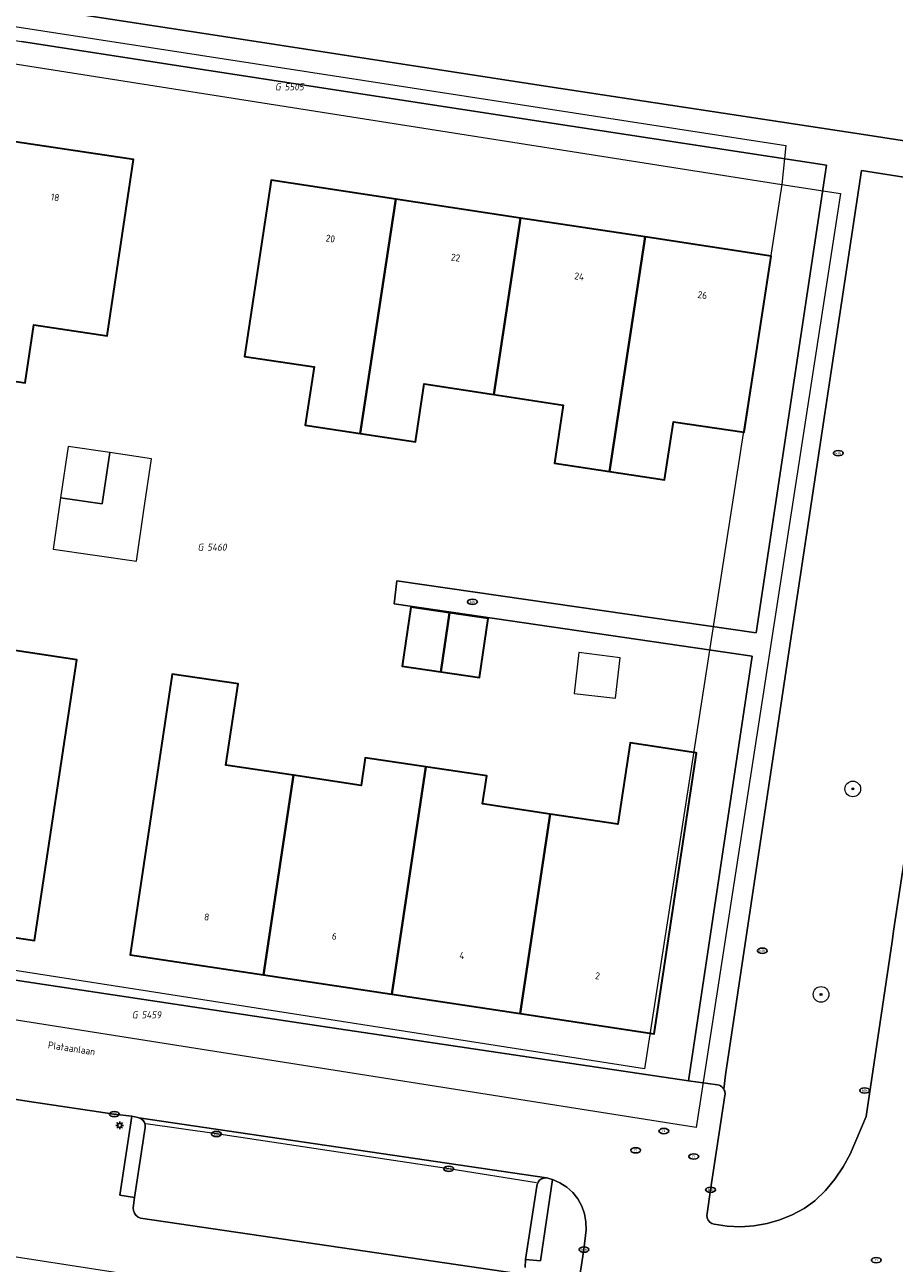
# Model space of a CAD drawing. Header units: metres. Extents: x 253395 to 254027, y 592765 to 593194.
# Tile 27 of 173: x 253583 to 253628, y 592808 to 592871. Entities that reach past the tile are written whole.
import ezdxf
from ezdxf.enums import TextEntityAlignment as Align
from ezdxf.lldxf.tags import DXFTag

# ---------------------------------------------------------------- set-up
doc = ezdxf.new("R2010")
doc.units = ezdxf.units.M
for name, color, linetype, lineweight in [('B-WE-GR-BOOM-S', 254, 'Continuous', 25), ('B-WE-IE-MEUBILAIR-S', 254, 'Continuous', 25), ('B-WE-KG-GRENS_PERCEEL-G', 254, 'KG-PERCEEL-SO', 18), ('B-WE-KG-GRENS_PERCEEL-S', 254, 'Continuous', 25), ('B-WE-OG-BEBOUWING-GV', 254, 'Continuous', 35), ('B-WE-OG-BEBOUWING-T18', 254, 'Continuous', 18), ('B-WE-OG-BEBOUWING_LUIFEL-GV', 254, 'Continuous', 18), ('B-WE-OG-BEBOUWING_OVERBOUWING-GV', 254, 'Continuous', 18), ('B-WE-OG-TERREIN_BEGROEID-GV', 254, 'Continuous', 18), ('B-WE-OG-TERREIN_ERF-GV', 254, 'Continuous', 18), ('B-WE-OG-TOPOGRAFIE-T18', 254, 'Continuous', 18), ('B-WE-RI-HWA_GOOT_LIJNGOOT-G', 254, 'Continuous', 18), ('B-WE-VH-OPENVERHARDING-GV', 254, 'Continuous', 18)]:
    doc.layers.add(name, color=color, linetype=linetype, lineweight=lineweight)
doc.styles.add('NLCS-ISO', font='txt')
doc.styles.add('NLCS-ISO-M200-T18', font='txt', dxfattribs={"height": 0.36})
doc.styles.get("Standard").update_dxf_attribs({"font": 'simplex.shx'})
tags = doc.linetypes.add('KG-PERCEEL-SO', pattern='A,5.5,-2,["P",Standard,S=1.8,R=0,X=-0.5,Y=-0.9],-2,5.5,-2,[5,NLCS.SHX,S=0.75,R=0,X=0,Y=0],-2', length=19).pattern_tags.tags
tags[6] = DXFTag(74, 10)

# ---------------------------------------------------------------- blocks, each defined once
blk = doc.blocks.new('SIE-MEUBILAIR_PAAL_LICHTMAST-SO')
for points in [[(-0.62, 0), (-1, 0)], [(-0.71, 0.71), (-0.44, 0.44)], [(0, 1), (0, 0.62)], [(0.44, 0.44), (0.71, 0.71)], [(1, 0), (0.62, 0)], [(-0.71, -0.71), (-0.44, -0.44)], [(0, -0.62), (0, -1)], [(0.44, -0.44), (0.71, -0.71)]]:
    blk.add_lwpolyline(points)
blk.add_circle((0, 0), 0.5)
blk = doc.blocks.new('SIE-MEUBILAIR_PUT_RIOOLPUT-SO')
blk.add_ellipse((0, 0), major_axis=(1.25, 0), ratio=0.54)
at = {"style": 'NLCS-ISO'}
blk.add_text('ri', height=0.75, dxfattribs=at).set_placement((-0.04, 0.07), align=Align.MIDDLE_CENTER)
blk = doc.blocks.new('SIE-MEUBILAIR_PUT_KOLK-SO')
blk.add_ellipse((0, 0), major_axis=(1.25, 0), ratio=0.54)
at = {"style": 'NLCS-ISO'}
blk.add_text('klk', height=0.75, dxfattribs=at).set_placement((0.03, 0), align=Align.MIDDLE_CENTER)
blk = doc.blocks.new('SGR-BOOM_GBKN-SO')
at = {"linetype": 'ByBlock', "lineweight": 18}
h = blk.add_hatch(color=0, dxfattribs=at)
h.dxf.hatch_style = 1
edge = h.paths.add_edge_path()
edge.add_arc((0, 0), 0.25, 0, 360)
at = {"color": 0, "linetype": 'ByBlock', "lineweight": 18}
for radius in [2, 0.25]:
    blk.add_circle((0, 0), radius, dxfattribs=at)
at = {"color": 0, "linetype": 'ByBlock', "lineweight": 18, "style": 'NLCS-ISO'}
blk.add_attdef('SOORT', (2.5, 0), '', height=1.5, dxfattribs=at)
blk = doc.blocks.new('SKG-PERCEELNUMMER-SO')
at = {"style": 'NLCS-ISO', "oblique": 10, "flags": 1}
for tag, p in [('GEMEENTECODE', (0, 2.55)), ('PERCEELGROOTTE', (0, -2.45))]:
    blk.add_attdef(tag, text='', height=1.8, dxfattribs=at).set_placement(p, align=Align.MIDDLE_CENTER)
at = {"style": 'NLCS-ISO', "oblique": 10}
blk.add_attdef('SECTIE', text='', height=1.8, dxfattribs=at).set_placement((-0.5, 0), align=Align.MIDDLE_RIGHT)
blk.add_attdef('PERCEELNUMMER', text='', height=1.8, dxfattribs=at).set_placement((0.5, 0), align=Align.MIDDLE_LEFT)

msp = doc.modelspace()

# ---------------------------------------------------------------- linework, layer by layer
at = {"layer": 'B-WE-KG-GRENS_PERCEEL-G'}
for points in [[(253570.172, 592870.882), (253570.689, 592872.702), (253622.305, 592864.707), (253622.087, 592862.728)], [(253625.099, 592862.255), (253617.714, 592814.484), (253559.052, 592823.755), (253566.353, 592871.482), (253570.172, 592870.882)], [(253622.087, 592862.728), (253615.069, 592817.482), (253563.098, 592825.61), (253570.172, 592870.882)], [(253570.172, 592870.882), (253622.087, 592862.728)], [(253622.087, 592862.728), (253625.099, 592862.255)], [(253556.969, 592795.802), (253559.353, 592811.036), (253565.249, 592810.114), (253565.322, 592810.6), (253615.069, 592802.902), (253612.856, 592788.079)]]:
    msp.add_lwpolyline(points, dxfattribs=at)
at = {"layer": 'B-WE-OG-BEBOUWING-GV'}
for points in [[(253582.536, 592864.952), (253581.186, 592855.927), (253580.863, 592855.976), (253580.42, 592853.013), (253583.388, 592852.569), (253583.833, 592855.54), (253587.584, 592854.978), (253588.933, 592863.991)], [(253602.351, 592861.975), (253595.981, 592862.942), (253594.613, 592853.928), (253598.165, 592853.388), (253597.713, 592850.417), (253600.531, 592849.989)], [(253608.729, 592861.007), (253602.351, 592861.975), (253600.531, 592849.989), (253603.349, 592849.56), (253603.8, 592852.52), (253607.358, 592851.979)], [(253615.105, 592860.039), (253608.729, 592861.007), (253607.358, 592851.979), (253610.917, 592851.438), (253610.465, 592848.466), (253613.283, 592848.038)], [(253615.105, 592860.039), (253613.283, 592848.038), (253616.101, 592847.609), (253616.554, 592850.588), (253620.167, 592850.047), (253621.544, 592859.062)], [(253605.095, 592840.817), (253603.119, 592841.103), (253602.682, 592838.086), (253604.659, 592837.799)], [(253607.072, 592840.53), (253605.095, 592840.817), (253604.659, 592837.799), (253606.635, 592837.513)], [(253578.646, 592835.291), (253577.112, 592825.074), (253583.863, 592824.057), (253586.024, 592838.414), (253582.53, 592838.94), (253581.909, 592834.801)], [(253597.112, 592832.502), (253593.651, 592833.023), (253594.277, 592837.177), (253590.914, 592837.683), (253588.752, 592823.318), (253595.576, 592822.291)], [(253610.244, 592830.524), (253608.708, 592820.315), (253615.57, 592819.282), (253617.729, 592833.629), (253617.693, 592833.65), (253614.331, 592834.156), (253613.706, 592830.003)], [(253603.893, 592832.937), (253600.788, 592833.404), (253600.573, 592831.981), (253597.112, 592832.502), (253595.576, 592822.291), (253602.142, 592821.303)], [(253610.244, 592830.524), (253606.783, 592831.045), (253606.998, 592832.469), (253603.893, 592832.937), (253602.142, 592821.303), (253608.708, 592820.315)]]:
    msp.add_lwpolyline(points, close=True, dxfattribs=at)
at = {"layer": 'B-WE-OG-BEBOUWING_LUIFEL-GV'}
msp.add_lwpolyline([(253587.716, 592849.005), (253585.587, 592849.315), (253585.205, 592846.693), (253587.334, 592846.383)], close=True, dxfattribs=at)
at = {"layer": 'B-WE-OG-BEBOUWING_OVERBOUWING-GV'}
for points in [[(253589.846, 592848.694), (253587.716, 592849.005), (253587.334, 592846.383), (253585.205, 592846.693), (253584.823, 592844.071), (253589.081, 592843.45), (253589.463, 592846.072)], [(253613.832, 592838.503), (253611.718, 592838.776), (253611.475, 592836.693), (253613.593, 592836.447)]]:
    msp.add_lwpolyline(points, close=True, dxfattribs=at)
at = {"layer": 'B-WE-OG-TERREIN_BEGROEID-GV'}
for points in [[(253627.932, 592879.237), (253627.023, 592879.287), (253626.917, 592879.293), (253626.698, 592879.484), (253623.903, 592879.702), (253570.87, 592885.856), (253568.783, 592886.138), (253564.823, 592874.7), (253570.591, 592873.802), (253583.406, 592871.843), (253593.434, 592870.311), (253610.007, 592867.745), (253626.279, 592865.28), (253630.447, 592864.635)], [(253634.514, 592862.117), (253626.176, 592863.435), (253622.466, 592838.927), (253619.206, 592817.178), (253619.126, 592816.454), (253619.152, 592816.405), (253619.171, 592816.353), (253619.184, 592816.299), (253619.19, 592816.244), (253619.189, 592816.189), (253619.179, 592816.122), (253618.448, 592811.304), (253618.278, 592810.097), (253618.263, 592809.984), (253618.279, 592809.861), (253618.329, 592809.748), (253618.409, 592809.652), (253618.513, 592809.584), (253618.631, 592809.547), (253619.306, 592809.443), (253619.988, 592809.413), (253620.669, 592809.456), (253621.341, 592809.573), (253621.997, 592809.761), (253622.629, 592810.02), (253623.229, 592810.345), (253623.791, 592810.732), (253624.324, 592811.265), (253624.804, 592811.847), (253625.227, 592812.471), (253625.588, 592813.133), (253626.407, 592815.05), (253626.511, 592815.756), (253627.733, 592824.009), (253627.808, 592824.533), (253629.299, 592834.397)], [(253608.429, 592807.046), (253591.275, 592809.565), (253589.296, 592809.855), (253589.166, 592809.91), (253589.056, 592809.998), (253588.974, 592810.112), (253588.926, 592810.245), (253588.917, 592810.386), (253588.984, 592810.916), (253588.237, 592811.023), (253588.845, 592815.067), (253587.95, 592815.173), (253583.595, 592815.815), (253579.098, 592816.51)], [(253610.381, 592797.996), (253611.916, 592807.916), (253611.975, 592808.243), (253612.081, 592809.253), (253612.076, 592809.67), (253612.002, 592810.079), (253611.863, 592810.472), (253611.661, 592810.836), (253611.403, 592811.162), (253611.094, 592811.442), (253610.744, 592811.667), (253610.362, 592811.832), (253609.745, 592807.676), (253608.977, 592807.743), (253608.962, 592807.333)]]:
    msp.add_lwpolyline(points, dxfattribs=at)
at = {"layer": 'B-WE-OG-TERREIN_ERF-GV'}
msp.add_lwpolyline([(253566.482, 592824.508), (253583.464, 592821.942), (253598.629, 592819.657), (253609.624, 592818.017), (253617.322, 592816.874), (253620.581, 592838.601), (253602.258, 592841.275), (253602.4, 592842.445), (253620.776, 592839.783), (253624.378, 592863.709), (253609.886, 592865.932), (253593.223, 592868.486), (253583.194, 592870.035)], dxfattribs=at)
for points in [[(253583.388, 592852.569), (253580.42, 592853.013), (253580.863, 592855.976), (253577.601, 592856.464), (253577.156, 592853.49), (253574.337, 592853.912), (253571.517, 592854.334), (253571.96, 592857.295), (253568.209, 592857.857), (253569.579, 592866.9), (253576.14, 592865.913), (253582.536, 592864.952), (253588.933, 592863.991), (253587.584, 592854.978), (253583.833, 592855.54)], [(253594.613, 592853.928), (253595.981, 592862.942), (253602.351, 592861.975), (253608.729, 592861.007), (253615.105, 592860.039), (253621.544, 592859.062), (253620.167, 592850.047), (253616.554, 592850.588), (253616.101, 592847.609), (253613.283, 592848.038), (253610.465, 592848.466), (253610.917, 592851.438), (253607.358, 592851.979), (253603.8, 592852.52), (253603.349, 592849.56), (253600.531, 592849.989), (253597.713, 592850.417), (253598.165, 592853.388)], [(253571.896, 592836.294), (253575.333, 592835.778), (253575.548, 592837.208), (253578.762, 592836.726), (253578.549, 592835.305), (253578.646, 592835.291), (253581.909, 592834.801), (253582.53, 592838.94), (253586.024, 592838.414), (253583.863, 592824.057), (253577.112, 592825.074), (253570.36, 592826.091), (253563.568, 592827.114), (253565.722, 592841.464), (253569.083, 592840.959), (253568.459, 592836.809)], [(253605.095, 592840.817), (253607.072, 592840.53), (253606.635, 592837.513), (253604.659, 592837.799), (253602.682, 592838.086), (253603.119, 592841.103)], [(253594.277, 592837.177), (253593.651, 592833.023), (253597.112, 592832.502), (253600.573, 592831.981), (253600.788, 592833.404), (253603.893, 592832.937), (253606.998, 592832.469), (253606.783, 592831.045), (253610.244, 592830.524), (253613.706, 592830.003), (253614.331, 592834.156), (253617.693, 592833.65), (253617.729, 592833.629), (253615.57, 592819.282), (253608.708, 592820.315), (253602.142, 592821.303), (253595.576, 592822.291), (253588.752, 592823.318), (253590.914, 592837.683)]]:
    msp.add_lwpolyline(points, close=True, dxfattribs=at)
at = {"layer": 'B-WE-RI-HWA_GOOT_LIJNGOOT-G'}
msp.add_lwpolyline([(253609.54, 592811.662), (253605.06, 592812.376), (253593.175, 592814.158), (253589.565, 592814.68)], dxfattribs=at)
at = {"layer": 'B-WE-VH-OPENVERHARDING-GV'}
for points in [[(253570.066, 592872.066), (253583.194, 592870.035), (253593.223, 592868.486), (253609.886, 592865.932), (253624.378, 592863.709), (253620.776, 592839.783), (253602.4, 592842.445), (253602.258, 592841.275), (253620.581, 592838.601), (253617.322, 592816.874), (253618.801, 592816.667), (253618.808, 592816.666), (253618.884, 592816.648), (253618.957, 592816.616), (253619.022, 592816.572), (253619.079, 592816.518), (253619.126, 592816.454), (253619.206, 592817.178), (253622.466, 592838.927), (253626.176, 592863.435), (253634.514, 592862.117)], [(253630.447, 592864.635), (253626.279, 592865.28), (253610.007, 592867.745), (253593.434, 592870.311), (253583.406, 592871.843)], [(253629.299, 592834.397), (253627.808, 592824.533), (253627.733, 592824.009), (253626.511, 592815.756), (253626.407, 592815.05), (253625.588, 592813.133), (253625.227, 592812.471), (253624.804, 592811.847), (253624.324, 592811.265), (253623.791, 592810.732), (253623.229, 592810.345), (253622.629, 592810.02), (253621.997, 592809.761), (253621.341, 592809.573), (253620.669, 592809.456), (253619.988, 592809.413), (253619.306, 592809.443), (253618.631, 592809.547), (253618.513, 592809.584), (253618.409, 592809.652), (253618.329, 592809.748), (253618.279, 592809.861), (253618.263, 592809.984), (253618.278, 592810.097), (253618.448, 592811.304), (253619.179, 592816.122), (253619.189, 592816.189), (253619.19, 592816.244), (253619.184, 592816.299), (253619.171, 592816.353), (253619.152, 592816.405), (253619.126, 592816.454), (253619.079, 592816.518), (253619.022, 592816.572), (253618.957, 592816.616), (253618.884, 592816.648), (253618.808, 592816.666), (253618.801, 592816.667), (253617.322, 592816.874), (253609.624, 592818.017), (253598.629, 592819.657), (253583.464, 592821.942), (253566.482, 592824.508)], [(253579.098, 592816.51), (253583.595, 592815.815), (253587.95, 592815.173), (253588.845, 592815.067), (253589.145, 592814.998), (253589.199, 592814.986), (253610.058, 592811.907), (253610.362, 592811.832), (253610.744, 592811.667), (253611.094, 592811.442), (253611.403, 592811.162), (253611.661, 592810.836), (253611.863, 592810.472), (253612.002, 592810.079), (253612.076, 592809.67), (253612.081, 592809.253), (253611.975, 592808.243), (253611.916, 592807.916), (253610.381, 592797.996)], [(253608.962, 592807.333), (253608.977, 592807.743), (253609.56, 592811.491), (253609.574, 592811.58), (253609.623, 592811.697), (253609.704, 592811.795), (253609.809, 592811.866), (253609.931, 592811.905), (253610.058, 592811.907), (253589.199, 592814.986), (253589.318, 592814.932), (253589.417, 592814.848), (253589.489, 592814.741), (253589.529, 592814.617), (253589.533, 592814.487), (253588.984, 592810.916), (253588.917, 592810.386), (253588.926, 592810.245), (253588.974, 592810.112), (253589.056, 592809.998), (253589.166, 592809.91), (253589.296, 592809.855), (253591.275, 592809.565), (253608.429, 592807.046)]]:
    msp.add_lwpolyline(points, dxfattribs=at)
for points in [[(253589.199, 592814.986), (253589.145, 592814.998), (253588.845, 592815.067), (253588.237, 592811.023), (253588.984, 592810.916), (253589.533, 592814.487), (253589.529, 592814.617), (253589.489, 592814.741), (253589.417, 592814.848), (253589.318, 592814.932)], [(253610.362, 592811.832), (253610.058, 592811.907), (253609.931, 592811.905), (253609.809, 592811.866), (253609.704, 592811.795), (253609.623, 592811.697), (253609.574, 592811.58), (253609.56, 592811.491), (253608.977, 592807.743), (253609.745, 592807.676)]]:
    msp.add_lwpolyline(points, close=True, dxfattribs=at)

# ---------------------------------------------------------------- block references
at = {"layer": 'B-WE-GR-BOOM-S', "xscale": 0.2, "yscale": 0.2, "zscale": 0.2}
for p in [(253625.725, 592831.807), (253624.099, 592821.298)]:
    msp.add_blockref('SGR-BOOM_GBKN-SO', p, dxfattribs=at)
at = {"layer": 'B-WE-IE-MEUBILAIR-S', "xscale": 0.2, "yscale": 0.2, "zscale": 0.2}
for name, p in [('SIE-MEUBILAIR_PUT_KOLK-SO', (253624.98, 592848.978)), ('SIE-MEUBILAIR_PUT_KOLK-SO', (253606.27, 592841.374)), ('SIE-MEUBILAIR_PUT_KOLK-SO', (253621.093, 592823.532)), ('SIE-MEUBILAIR_PUT_KOLK-SO', (253626.328, 592816.383)), ('SIE-MEUBILAIR_PUT_KOLK-SO', (253587.95, 592815.173)), ('SIE-MEUBILAIR_PAAL_LICHTMAST-SO', (253588.225, 592814.596)), ('SIE-MEUBILAIR_PUT_KOLK-SO', (253593.175, 592814.158)), ('SIE-MEUBILAIR_PUT_RIOOLPUT-SO', (253616.06, 592814.307)), ('SIE-MEUBILAIR_PUT_RIOOLPUT-SO', (253614.614, 592813.322)), ('SIE-MEUBILAIR_PUT_RIOOLPUT-SO', (253617.592, 592813.007)), ('SIE-MEUBILAIR_PUT_KOLK-SO', (253605.06, 592812.376)), ('SIE-MEUBILAIR_PUT_KOLK-SO', (253618.448, 592811.304)), ('SIE-MEUBILAIR_PUT_KOLK-SO', (253611.975, 592808.243)), ('SIE-MEUBILAIR_PUT_RIOOLPUT-SO', (253626.925, 592807.705))]:
    msp.add_blockref(name, p, dxfattribs=at)
at = {"layer": 'B-WE-KG-GRENS_PERCEEL-S', "xscale": 0.2, "yscale": 0.2, "zscale": 0.2}
for p, values in [((253596.561, 592867.715), {'PERCEELNUMMER': '5505', 'SECTIE': 'G'}), ((253592.603, 592844.172), {'PERCEELNUMMER': '5460', 'SECTIE': 'G'}), ((253589.241, 592820.252), {'PERCEELNUMMER': '5459', 'SECTIE': 'G'})]:
    msp.add_blockref('SKG-PERCEELNUMMER-SO', p, dxfattribs=at).add_auto_attribs(values)

# ---------------------------------------------------------------- texts
at = {"layer": 'B-WE-OG-BEBOUWING-T18', "style": 'NLCS-ISO-M200-T18'}
for s, rotation, p in [('18', 351.5, (253584.924, 592862.065)), ('20', 351.4, (253599.004, 592859.954)), ('22', 351.4, (253605.41, 592858.982)), ('24', 351.4, (253611.736, 592858.022)), ('26', 351.4, (253618.032, 592857.066)), ('8', 351.4, (253592.678, 592825.255)), ('6', 351.4, (253599.209, 592824.272)), ('4', 351.4, (253605.737, 592823.29)), ('2', 351.4, (253612.667, 592822.247))]:
    msp.add_text(s, height=0.36, rotation=rotation, dxfattribs=at).set_placement(p, align=Align.MIDDLE)
at = {"layer": 'B-WE-OG-TOPOGRAFIE-T18', "style": 'NLCS-ISO-M200-T18'}
msp.add_text('Plataanlaan', height=0.36, rotation=351.3, dxfattribs=at).set_placement((253585.765, 592818.538), align=Align.MIDDLE)

doc.saveas('drawing.dxf')
